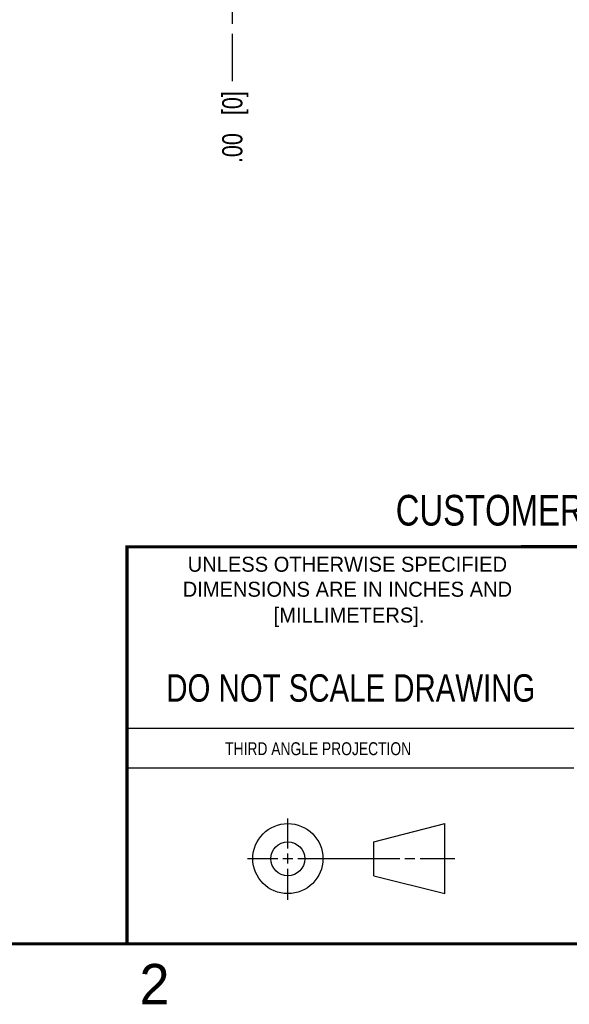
# Model space of a CAD drawing. Header units: inches. Extents: x 0 to 22, y 0 to 17.
# Tile 17 of 28: x 12.9 to 16.3, y 0.1 to 6.2. Entities that reach past the tile are written whole.
import ezdxf

# ---------------------------------------------------------------- set-up
doc = ezdxf.new("R2010")
doc.units = ezdxf.units.IN
doc.header["$LTSCALE"] = 1.21
doc.header["$MEASUREMENT"] = 0
doc.linetypes.add('CENTER', pattern=[0.6, 0.375, -0.075, 0.075, -0.075])
doc.layers.get('0').update_dxf_attribs({"linetype": 'CONTINUOUS'})
doc.layers.add('02___PRT_ALL_AXES', color=7, linetype='CONTINUOUS')
doc.layers.add('DIMENSIONS', color=7, linetype='CONTINUOUS')
doc.styles.get("Standard").update_dxf_attribs({"font": 'txt', "width": 0.8})
doc.styles.add('TEXTSTYLE_2', font='txt')
doc.dimstyles.new('DIMSTYLE_3', dxfattribs={"dimtxt": 0.125, "dimasz": 0.18, "dimexe": 0.125, "dimexo": 0.0625, "dimgap": 0.03125, "dimtad": 0, "dimtih": 1, "dimtoh": 1, "dimzin": 4, "dimdsep": 46, "dimtxsty": 'STANDARD', "dimblk": '_FILLED', "dimblk1": '_FILLED', "dimblk2": '_FILLED', "dimcen": 0.09, "dimadec": 0, "dimazin": 0, "dimtfac": 1, "dimtofl": 0, "dimtmove": 0, "dimatfit": 3, "dimldrblk": '_FILLED', "dimfxl": 1, "dimtolj": 1, "dimtzin": 4, "dimarcsym": 0})

# ---------------------------------------------------------------- blocks, each defined once
blk = doc.blocks.new('*D6')
at = {"layer": 'DIMENSIONS', "color": 2, "linetype": 'CONTINUOUS'}
blk.add_line((14.2619, 6.1381), (14.2619, 5.8451), dxfattribs=at)
at = {"layer": 'DIMENSIONS', "color": 2, "linetype": 'CONTINUOUS', "insert": (14.1994, 5.7826), "char_height": 0.125, "width": 0.725, "attachment_point": 3, "rotation": 90, "line_spacing_factor": 0.9}
blk.add_mtext('.00{\\Ftxt.shx;\\W1.000000;\\H0.125000; }[0]', dxfattribs=at)
blk = doc.blocks.new('_FILLED')
at = {"color": 0, "linetype": 'BYBLOCK'}
blk.add_solid([(0, 0), (-1, 0.174), (-1, -0.174)], dxfattribs=at)

msp = doc.modelspace()

# ---------------------------------------------------------------- linework, layer by layer
at = {"color": 2, "linetype": 'CONTINUOUS'}
for p, q in [((13.61, 1.835), (16.375, 1.835)), ((16.375, 1.5888), (13.61, 1.5888)), ((14.6059, 1.0901), (14.6059, 1.2769)), ((14.6059, 0.9964), (14.6059, 1.0589)), ((14.3557, 1.0276), (14.5434, 1.0276)), ((14.5747, 1.0276), (14.6372, 1.0276)), ((14.6684, 1.0276), (15.2987, 1.0276)), ((15.3299, 1.0276), (15.3924, 1.0276)), ((15.4237, 1.0276), (15.6394, 1.0276)), ((14.6059, 0.7723), (14.6059, 0.9651))]:
    msp.add_line(p, q, dxfattribs=at)
at = {"color": 7, "linetype": 'CONTINUOUS'}
for p, q in [((15.1374, 1.132), (15.5769, 1.2447)), ((15.5769, 0.8105), (15.5769, 1.2447)), ((15.1374, 0.9219), (15.1374, 1.132)), ((15.1374, 0.9219), (15.5769, 0.8105))]:
    msp.add_line(p, q, dxfattribs=at)
at = {"color": 7, "linetype": 'CONTINUOUS', "const_width": 0.02}
for points in [[(13.6, 2.9595), (21.5, 2.96)], [(13.61, 0.5), (13.61, 2.96)], [(0.5, 0.5), (21.5, 0.5)]]:
    msp.add_lwpolyline(points, dxfattribs=at)
at = {"color": 7, "linetype": 'CONTINUOUS'}
for centre, radius in [((14.6059, 1.0276), 0.2171), ((14.6054, 1.0269), 0.105)]:
    msp.add_circle(centre, radius, dxfattribs=at)
at = {"layer": '02___PRT_ALL_AXES', "color": 7, "linetype": 'CENTER'}
msp.add_line((14.2619, 6.4046), (14.2619, 6.2006), dxfattribs=at)

# ---------------------------------------------------------------- texts
at = {"color": 7, "linetype": 'CONTINUOUS', "attachment_point": 2, "line_spacing_factor": 0.9}
for s, insert, char_height, width in [('CUSTOMER DRAWING', (16.3742, 3.2811), 0.19, 2.432), ('DO NOT SCALE DRAWING', (14.9953, 2.1698), 0.17, 2.72)]:
    msp.add_mtext(s, dxfattribs=dict(at, insert=insert, char_height=char_height, width=width))
at = {"color": 2, "linetype": 'CONTINUOUS', "line_spacing_factor": 0.9, "style": 'TEXTSTYLE_2'}
for s, insert, char_height, width, attachment_point in [('UNLESS OTHERWISE SPECIFIED', (14.9742, 2.8979), 0.093, 2.418, 2), ('DIMENSIONS ARE IN INCHES AND', (14.9742, 2.7431), 0.093, 2.604, 2), ('[MILLIMETERS].', (14.9844, 2.5829), 0.093, 1.302, 2), ('2', (13.6875, 0.375), 0.25, 0.25, 1)]:
    msp.add_mtext(s, dxfattribs=dict(at, insert=insert, char_height=char_height, width=width, attachment_point=attachment_point))
at = {"color": 2, "linetype": 'CONTINUOUS', "insert": (14.2178, 1.7486), "char_height": 0.08, "width": 1.408, "attachment_point": 1, "line_spacing_factor": 0.9}
msp.add_mtext('THIRD ANGLE PROJECTION', dxfattribs=at)

# ---------------------------------------------------------------- dimensions: what is measured, and where the dimension line sits
at = {"layer": 'DIMENSIONS', "color": 2, "linetype": 'CONTINUOUS'}
dim = msp.add_ordinate_dim(feature_location=(14.2619499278, 6.1380697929), offset=(0, -0.293), dtype=1, origin=(14.2619499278, 6.2005697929), dimstyle='DIMSTYLE_3', dxfattribs=at)
dim.commit()
dim.dimension.update_dxf_attribs({"geometry": '*D6', "text_midpoint": (14.2619499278, 5.4200697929)})

doc.saveas('drawing.dxf')
